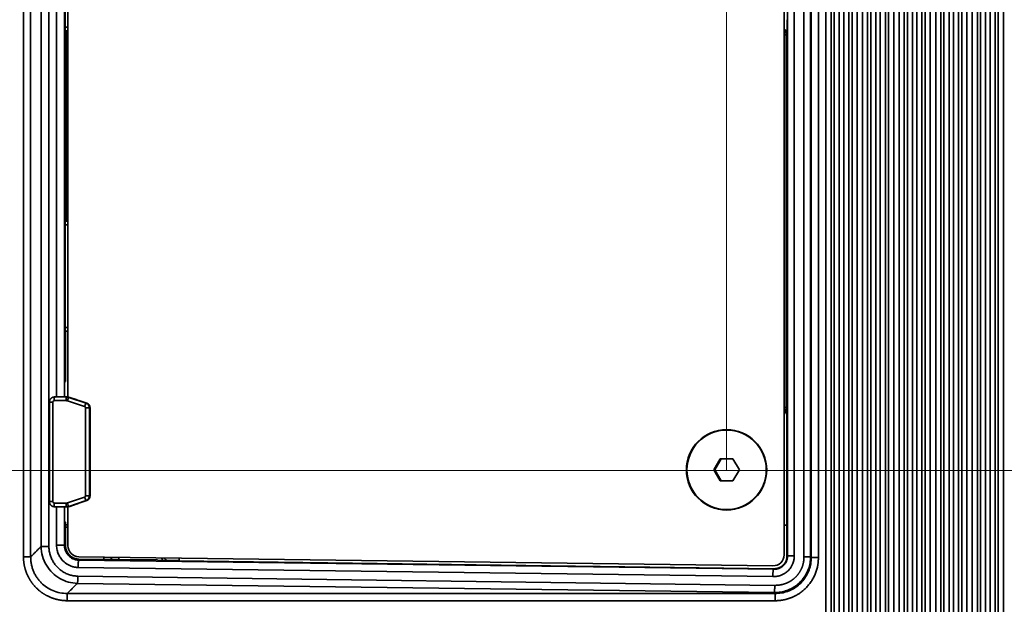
# Model space of a CAD drawing. Header units: millimetres. Extents: x 31 to 1647, y 187 to 975.
# Tile 57 of 151: x 1064 to 1198, y 471 to 551. Entities that reach past the tile are written whole.
import ezdxf

# ---------------------------------------------------------------- set-up
doc = ezdxf.new("R2010")
doc.units = ezdxf.units.MM
doc.layers.add('1', color=7, linetype='Continuous', true_color=0xffffff)
doc.styles.add('kanji2', font='simplex.shx', dxfattribs={"bigfont": 'bigfont.shx'})
doc.dimstyles.get("Standard").update_dxf_attribs({"dimtxt": 0.18, "dimasz": 0.18, "dimexe": 0.18, "dimexo": 0.0625, "dimgap": 0.09, "dimtad": 0, "dimtih": 1, "dimtoh": 1, "dimdec": 4, "dimzin": 0, "dimdsep": 46, "dimtxsty": 'Standard', "dimcen": 0.09, "dimadec": 0, "dimazin": 0, "dimtfac": 1, "dimtdec": 4, "dimtofl": 0, "dimtmove": 0, "dimatfit": 3, "dimfxl": 1, "dimtolj": 1, "dimtzin": 0, "dimarcsym": 0})

# ---------------------------------------------------------------- blocks, each defined once
blk = doc.blocks.new('_U5')
at = {"layer": '1', "color": 146, "lineweight": 13}
for p, q in [((1501.572678, 629.784801), (982.792589, 629.784801)), ((984.792589, 629.784801), (983.988741, 626.784798)), ((984.792589, 489.784801), (984.792589, 629.784801)), ((984.792589, 629.784801), (985.596437, 626.784804)), ((984.792589, 489.784801), (983.988741, 492.784798)), ((984.792589, 489.784801), (985.596437, 492.784804)), ((1501.572678, 489.784801), (982.792589, 489.784801))]:
    blk.add_line(p, q, dxfattribs=at)
at = {"layer": '1', "color": 146, "linetype": 'Continuous', "lineweight": 13, "insert": (985.320097, 556.057592), "char_height": 3, "attachment_point": 7, "rotation": 90, "line_spacing_factor": 0.63253, "style": 'kanji2'}
blk.add_mtext('\\W0.8720;140', dxfattribs=at)
blk = doc.blocks.new('_Open')
at = {"color": 0, "linetype": 'ByBlock', "lineweight": -2}
for p, q in [((-1, 0.166667), (0, 0)), ((-1, -0.166667), (0, 0)), ((0, 0), (-1, 0))]:
    blk.add_line(p, q, dxfattribs=at)
blk = doc.blocks.new('_U13')
at = {"layer": '1', "color": 146, "lineweight": 13}
for p, q in [((1160.14034, 489.863674), (1160.14034, 794.404317)), ((1501.572678, 489.784801), (1501.572678, 794.404317)), ((1160.14034, 792.404317), (1163.140337, 793.208165)), ((1501.572678, 792.404317), (1498.572675, 793.208165)), ((1160.14034, 792.404317), (1501.572678, 792.404317)), ((1160.14034, 792.404317), (1163.140342, 791.600469)), ((1501.572678, 792.404317), (1498.572681, 791.600469))]:
    blk.add_line(p, q, dxfattribs=at)
at = {"layer": '1', "color": 146, "linetype": 'Continuous', "lineweight": 13, "insert": (1324.478493, 792.170809), "char_height": 3, "attachment_point": 7, "line_spacing_factor": 0.63253, "style": 'kanji2'}
blk.add_mtext('\\W0.9183;341.4', dxfattribs=at)
blk = doc.blocks.new('_U14')
at = {"layer": '1', "color": 146, "lineweight": 13}
for p, q in [((1042.396509, 415.784238), (1042.396509, 818.404317)), ((1042.396509, 816.404317), (1045.396506, 817.208165)), ((1619.316509, 816.404317), (1616.316506, 817.208165)), ((1619.316509, 415.784238), (1619.316509, 818.404317)), ((1042.396509, 816.404317), (1619.316509, 816.404317)), ((1042.396509, 816.404317), (1045.396512, 815.600469)), ((1619.316509, 816.404317), (1616.316512, 815.600469))]:
    blk.add_line(p, q, dxfattribs=at)
at = {"layer": '1', "color": 146, "linetype": 'Continuous', "lineweight": 13, "insert": (1324.478493, 816.170809), "char_height": 3, "attachment_point": 7, "line_spacing_factor": 0.63253, "style": 'kanji2'}
blk.add_mtext('\\W0.9303;576.9', dxfattribs=at)
blk = doc.blocks.new('_U28')
at = {"layer": '1', "color": 146, "lineweight": 13}
for p, q in [((1619.316509, 703.864238), (966.892589, 703.864238)), ((968.892589, 703.864238), (968.088741, 700.864235)), ((968.892589, 703.864238), (968.892589, 415.784238)), ((968.892589, 703.864238), (969.696437, 700.864241)), ((968.892589, 415.784238), (968.088741, 418.784235)), ((968.892589, 415.784238), (969.696437, 418.784241)), ((1619.316509, 415.784238), (966.892589, 415.784238))]:
    blk.add_line(p, q, dxfattribs=at)
at = {"layer": '1', "color": 146, "linetype": 'Continuous', "lineweight": 13, "insert": (969.420097, 553.422222), "char_height": 3, "attachment_point": 7, "rotation": 90, "line_spacing_factor": 0.63253, "style": 'kanji2'}
blk.add_mtext('\\W0.9631;288.1', dxfattribs=at)

msp = doc.modelspace()

# ---------------------------------------------------------------- linework, layer by layer
at = {"layer": '1', "color": 18, "linetype": 'Continuous', "lineweight": 35}
for p, q in [((1173.7262, 394.1113), (1173.7262, 725.5372)), ((1174.4224, 725.5372), (1174.4224, 394.1113)), ((1182.2906, 394.1113), (1182.2906, 725.5372)), ((1182.9868, 725.5372), (1182.9868, 394.1113)), ((1183.7262, 394.1113), (1183.7262, 725.5372)), ((1184.4224, 725.5372), (1184.4224, 394.1113)), ((1187.2906, 394.1113), (1187.2906, 725.5372)), ((1187.9868, 725.5372), (1187.9868, 394.1113)), ((1188.7262, 394.1113), (1188.7262, 725.5372)), ((1189.4224, 725.5372), (1189.4224, 394.1113)), ((1192.2906, 394.1113), (1192.2906, 725.5372)), ((1192.9868, 725.5372), (1192.9868, 394.1113)), ((1193.7262, 394.1113), (1193.7262, 725.5372)), ((1194.4224, 725.5372), (1194.4224, 394.1113)), ((1197.2906, 394.1113), (1197.2906, 725.5372)), ((1197.9868, 725.5372), (1197.9868, 394.1113)), ((1184.8582, 394.5471), (1184.8582, 725.1014)), ((1185.5544, 725.1014), (1185.5544, 394.5471)), ((1186.1587, 394.5471), (1186.1587, 725.1014)), ((1186.8548, 725.1014), (1186.8548, 394.5471)), ((1189.8582, 394.5471), (1189.8582, 725.1014)), ((1190.5544, 725.1014), (1190.5544, 394.5471)), ((1191.1587, 394.5471), (1191.1587, 725.1014)), ((1191.8548, 725.1014), (1191.8548, 394.5471)), ((1194.8582, 394.5471), (1194.8582, 725.1014)), ((1195.5544, 725.1014), (1195.5544, 394.5471)), ((1196.1587, 394.5471), (1196.1587, 725.1014)), ((1196.8548, 725.1014), (1196.8548, 394.5471)), ((1174.8582, 405.0811), (1174.8582, 714.5673)), ((1175.5544, 714.5673), (1175.5544, 405.0811)), ((1181.1587, 405.1674), (1181.1587, 714.4811)), ((1181.8548, 714.4811), (1181.8548, 405.1674)), ((1176.1587, 408.0837), (1176.1587, 711.5648)), ((1176.8548, 711.5648), (1176.8548, 408.0837)), ((1177.2906, 408.5195), (1177.2906, 711.129)), ((1177.9868, 711.129), (1177.9868, 408.5195)), ((1178.7262, 408.5195), (1178.7262, 711.129)), ((1179.4224, 711.129), (1179.4224, 408.5195)), ((1179.8582, 408.0837), (1179.8582, 711.5648)), ((1180.5544, 711.5648), (1180.5544, 408.0837)), ((1064.0175, 641.6785), (1064.0175, 477.9699)), ((1065.0022, 477.9699), (1065.0022, 641.6785)), ((1167.9991, 641.4005), (1167.9991, 478.248)), ((1168.4755, 478.1056), (1168.4755, 641.5428)), ((1169.4006, 478.1056), (1169.4006, 641.5428)), ((1170.7239, 477.9706), (1170.7239, 641.6778)), ((1171.6341, 477.9706), (1171.6341, 641.6778)), ((1171.7108, 641.7545), (1171.7108, 477.894)), ((1172.6956, 477.894), (1172.6956, 641.7545)), ((1066.4397, 640.241), (1066.4397, 479.4075)), ((1067.4991, 640.241), (1067.4991, 479.4075)), ((1068.5501, 619.8242), (1068.5501, 499.8242)), ((1069.6243, 619.8242), (1069.6243, 499.8242)), ((1070.0968, 499.8239), (1070.0968, 619.8246)), ((1069.6968, 550.3359), (1069.6968, 569.3359)), ((1070.0968, 550.3359), (1069.6968, 550.3359)), ((1070.0968, 549.8359), (1069.7099, 549.8359)), ((1069.7103, 523.8242), (1069.7103, 549.8359)), ((1069.9313, 549.8359), (1069.9313, 523.8242)), ((1167.9992, 549.2943), (1168.2926, 549.2943)), ((1168.3749, 549.3572), (1168.2926, 549.2943)), ((1168.2926, 549.2943), (1168.2926, 498.3908)), ((1069.7099, 523.8242), (1070.0968, 523.8242)), ((1069.6968, 523.3242), (1070.0968, 523.3242)), ((1069.6968, 509.3242), (1069.6968, 523.3242)), ((1070.0968, 509.3242), (1069.6968, 509.3242)), ((1070.0968, 508.8242), (1069.7099, 508.8242)), ((1069.7627, 508.8242), (1069.7627, 507.3986)), ((1069.7627, 507.3986), (1069.7627, 504.2498)), ((1069.7627, 504.2498), (1069.7627, 501.948)), ((1069.7627, 501.948), (1069.6392, 501.8242)), ((1069.6392, 499.8242), (1069.6392, 501.8242)), ((1069.8971, 499.8242), (1068.2639, 499.8242)), ((1069.8971, 499.8242), (1070.0239, 499.8242)), ((1070.2125, 499.7729), (1070.3392, 499.7729)), ((1072.5733, 498.9838), (1070.2125, 499.7729)), ((1070.3392, 499.7729), (1071.2402, 499.4718)), ((1067.5645, 499.1242), (1067.5645, 485.5242)), ((1068.0272, 499.1242), (1067.5645, 499.1242)), ((1068.0272, 499.1242), (1068.0272, 485.5242)), ((1069.8598, 499.3242), (1068.2267, 499.3242)), ((1072.3783, 498.5094), (1070.0175, 499.2986)), ((1071.6052, 499.348), (1072.6621, 498.9838)), ((1072.5147, 486.3288), (1072.5147, 498.3197)), ((1073.0506, 498.3197), (1072.5147, 498.3197)), ((1072.5733, 498.9838), (1072.6621, 498.9838)), ((1073.0506, 498.3197), (1073.1251, 498.3197)), ((1073.0506, 486.3288), (1073.0506, 498.3197)), ((1073.1251, 486.3288), (1073.1251, 498.3197)), ((1168.2926, 498.3908), (1167.9992, 498.3908)), ((1168.4014, 498.2825), (1168.2926, 498.3908)), ((1168.4014, 498.2825), (1168.4014, 482.2848)), ((1159.2652, 491.3837), (1158.3901, 489.8637)), ((1159.4143, 491.3837), (1158.5392, 489.8637)), ((1161.0155, 491.3837), (1159.2652, 491.3837)), ((1161.8906, 489.8637), (1161.0155, 491.3837)), ((1158.5392, 489.8637), (1158.3901, 489.8637)), ((1158.3901, 489.8637), (1159.2652, 488.3437)), ((1158.5392, 489.8637), (1159.4143, 488.3437)), ((1161.0155, 488.3437), (1161.8906, 489.8637)), ((1159.2652, 488.3437), (1161.0155, 488.3437)), ((1070.0175, 485.3499), (1072.3783, 486.139)), ((1073.0506, 486.3288), (1072.5147, 486.3288)), ((1073.0506, 486.3288), (1073.1251, 486.3288)), ((1068.0272, 485.5242), (1067.5645, 485.5242)), ((1068.2267, 485.3242), (1069.8598, 485.3242)), ((1068.2639, 484.8242), (1069.8971, 484.8242)), ((1068.5501, 484.8242), (1068.5501, 479.5646)), ((1069.6243, 484.8242), (1069.6243, 479.5646)), ((1069.6392, 482.8242), (1069.6392, 484.8242)), ((1070.0239, 484.8242), (1069.8971, 484.8242)), ((1070.0968, 479.4991), (1070.0968, 484.8282)), ((1070.2125, 484.8756), (1072.5733, 485.6647)), ((1070.3392, 484.8756), (1070.2125, 484.8756)), ((1071.2402, 485.1767), (1070.3392, 484.8756)), ((1072.6621, 485.6647), (1071.6052, 485.3005)), ((1072.5733, 485.6647), (1072.6621, 485.6647)), ((1069.7627, 482.7005), (1069.6392, 482.8242)), ((1069.7627, 482.7005), (1069.7627, 479.5646)), ((1167.999, 482.2848), (1168.4014, 482.2848)), ((1168.3988, 482.2848), (1168.3988, 478.1056)), ((1069.7627, 479.5646), (1069.6243, 479.5646)), ((1071.5771, 477.9992), (1166.4794, 476.7481)), ((1074.9975, 477.6299), (1074.9975, 477.9536)), ((1075.9962, 477.9404), (1075.9962, 477.6188)), ((1076.0436, 477.6181), (1076.0436, 477.9398)), ((1077.0422, 477.9267), (1077.0422, 477.607)), ((1168.4755, 478.1056), (1168.3988, 478.1056)), ((1171.6341, 477.9706), (1171.7108, 477.894)), ((1071.4858, 476.5252), (1166.4634, 475.2731)), ((1071.5716, 477.5248), (1071.5732, 477.6689)), ((1071.5716, 477.5248), (1166.5492, 476.2727)), ((1071.5732, 477.6689), (1082.3568, 477.5479)), ((1082.3568, 477.5479), (1082.3568, 477.5229)), ((1085.2913, 477.4842), (1082.3568, 477.5229)), ((1085.2957, 477.8184), (1085.2904, 477.4186)), ((1166.55, 476.3473), (1085.2904, 477.4186)), ((1071.462, 475.34), (1166.732, 474.084)), ((1166.55, 476.3473), (1166.5492, 476.2727)), ((1071.3875, 474.3552), (1166.6575, 473.0992))]:
    msp.add_line(p, q, dxfattribs=at)
for centre, radius, start, end in [((1069.3765, 483.6542), 1.4, 286.014375, 300.965625), ((1069.3765, 483.6542), 1.7, 283.134375, 295.070625), ((1071.5968, 479.4991), 1.5, 180, 269.244695), ((1166.4991, 478.248), 1.5, 269.244695, 0), ((1084.3765, 478.6542), 1.7, 208.22625, 222.17625), ((1084.3765, 478.6542), 1.4, 215.28, 235.040625), ((1084.3765, 478.6542), 1.4, 303.451875, 310.8825)]:
    msp.add_arc(centre, radius, start, end, dxfattribs=at)
for centre, major_axis, ratio, start_param, end_param in [((1069.7099, 550.3359), (0, 0.5), 0.026208, 1.57079633, 3.14159265), ((1167.3752, 549.3572), (0.607, -0.7947), 0.999458, 0.9187859, 1.81499461), ((1167.2929, 549.2943), (-0.607, 0.7947), 0.999458, 4.06037855, 4.84613254), ((1069.7099, 523.3242), (0, 0.5), 0.026208, 0, 1.57079633), ((1069.7099, 509.3242), (0, 0.5), 0.026208, 1.57079633, 3.14159265), ((1068.2639, 499.3242), (0, -0.5), 0.074558, 3.14159265, 4.71238898), ((1069.8971, 499.3242), (0, -0.5), 0.074558, 3.14159265, 4.71238898), ((1069.8971, 498.8242), (0, -1), 0.997217, 2.8198421, 3.14159265), ((1070.0548, 499.2986), (-0.1585, -0.4742), 0.070732, 3.16523145, 4.73602777), ((1070.0239, 498.8242), (0, 1), 0.997217, 5.96143475, 6.28318531), ((1071.1656, 499.4718), (-1, 0.3326), 0.022379, 4.2646979, 4.64520427), ((1068.2267, 499.1242), (0, -0.2), 0.997217, 3.14159265, 4.71238898), ((1069.8598, 498.8242), (0, -0.5), 0.997217, 2.8198421, 3.14159265), ((1072.4156, 498.5094), (0.1585, 0.4742), 0.070732, 0.02363879, 1.59443512), ((1072.3153, 498.3197), (0, -0.2), 0.997217, 1.57079633, 2.8198421), ((1072.3525, 498.3197), (0, -0.7), 0.997217, 1.57079633, 2.8198421), ((1072.448, 498.3197), (0, 0.7), 0.967393, 4.71238898, 5.96143475), ((1167.3991, 498.2851), (-0.8962, 0.4503), 0.996722, 2.67691243, 3.60587687), ((1167.2929, 498.3908), (0.7054, 0.7088), 0.999318, 4.70947259, 5.49507268), ((1072.3153, 486.3288), (0, -0.2), 0.997217, 0.32175055, 1.57079633), ((1072.4156, 486.139), (0.1585, -0.4742), 0.070732, 4.68875019, 6.25954651), ((1072.3525, 486.3288), (0, -0.7), 0.997217, 0.32175055, 1.57079633), ((1072.448, 486.3288), (0, 0.7), 0.967393, 3.46334321, 4.71238898), ((1068.2267, 485.5242), (0, -0.2), 0.997217, 4.71238898, 6.28318531), ((1068.2639, 485.3242), (0, 0.5), 0.074558, 1.57079633, 3.14159265), ((1069.8598, 485.8242), (0, -0.5), 0.997217, 0, 0.32175055), ((1069.8971, 485.3242), (0, 0.5), 0.074558, 1.57079633, 3.14159265), ((1069.8971, 485.8242), (0, -1), 0.997217, 0, 0.32175055), ((1070.0548, 485.3499), (-0.1585, 0.4742), 0.070732, 1.54715753, 3.11795386), ((1070.0239, 485.8242), (0, 1), 0.997217, 3.14159265, 3.46334321), ((1071.1656, 485.1767), (1, 0.3326), 0.022379, 4.77957369, 5.16008006)]:
    msp.add_ellipse(centre, major_axis=major_axis, ratio=ratio, start_param=start_param, end_param=end_param, dxfattribs=at)
for major_axis in [(0, -5.5), (0, -5.4343)]:
    msp.add_ellipse((1160.1403, 489.8637), major_axis=major_axis, ratio=0.997217, dxfattribs=at)
for points, degree in [([(1168.4251, 551.3745), (1168.4251, 551.2666), (1168.4246, 551.0544), (1168.4228, 550.7413), (1168.4197, 550.4485), (1168.4156, 550.1827), (1168.4105, 549.9477), (1168.4046, 549.7449), (1168.3979, 549.5797), (1168.3906, 549.457), (1168.3828, 549.3791), (1168.3775, 549.3592), (1168.3749, 549.3572)], 3), ([(1066.1552, 479.1229), (1066.4397, 479.4075)], 1), ([(1067.4991, 479.4075), (1067.4991, 479.2311), (1067.5221, 478.882), (1067.623, 478.3673), (1067.7903, 477.8662), (1068.0208, 477.3901), (1068.3106, 476.9472), (1068.6544, 476.5458), (1069.0454, 476.1934), (1069.477, 475.8954), (1069.9378, 475.6583), (1070.4287, 475.4813), (1070.942, 475.3701), (1071.2875, 475.3423), (1071.462, 475.34)], 3), ([(1065.0022, 477.9699), (1066.0379, 479.0056)], 1), ([(1066.0379, 479.0056), (1066.1552, 479.1229)], 1), ([(1071.3875, 474.3552), (1070.0022, 472.9699)], 1), ([(1070.0022, 472.9699), (1166.7868, 472.9699)], 1), ([(1166.7868, 472.9699), (1166.6575, 473.0992)], 1), ([(1166.7868, 471.9851), (1070.0022, 471.9851)], 1)]:
    msp.add_open_spline(points, degree=degree, dxfattribs=at)
for points, degree, knots in [([(1068.2639, 499.8242), (1068.2523, 499.8242), (1068.2288, 499.8236), (1068.1935, 499.821), (1068.1583, 499.8165), (1068.1233, 499.8102), (1068.0887, 499.8022), (1068.0545, 499.7924), (1068.0209, 499.7809), (1067.9879, 499.7677), (1067.9556, 499.7529), (1067.9241, 499.7364), (1067.8935, 499.7184), (1067.8639, 499.6988), (1067.8352, 499.6777), (1067.8077, 499.6552), (1067.7814, 499.6314), (1067.7563, 499.6062), (1067.7325, 499.5798), (1067.7101, 499.5522), (1067.6891, 499.5235), (1067.6696, 499.4938), (1067.6516, 499.4631), (1067.6352, 499.4316), (1067.6204, 499.3992), (1067.6073, 499.3662), (1067.5959, 499.3325), (1067.5862, 499.2983), (1067.5782, 499.2636), (1067.572, 499.2286), (1067.5676, 499.1933), (1067.5651, 499.1585), (1067.5645, 499.1354), (1067.5645, 499.1242)], 3, [0, 0, 0, 0, 0.03184552, 0.06416646, 0.09648705, 0.12880735, 0.16112752, 0.1934477, 0.22576806, 0.25808875, 0.29040992, 0.32273172, 0.35505428, 0.38737775, 0.41970224, 0.45202787, 0.48435473, 0.51668291, 0.54901249, 0.58134353, 0.61367607, 0.64601013, 0.67834575, 0.7106829, 0.74302157, 0.77536174, 0.80770334, 0.84004632, 0.8723906, 0.90473608, 0.93708266, 0.96943023, 1, 1, 1, 1]), ([(1067.5645, 485.5242), (1067.5645, 485.5126), (1067.5651, 485.4891), (1067.5677, 485.4539), (1067.5722, 485.4186), (1067.5785, 485.3836), (1067.5865, 485.3489), (1067.5963, 485.3147), (1067.6077, 485.281), (1067.6209, 485.248), (1067.6358, 485.2157), (1067.6522, 485.1842), (1067.6703, 485.1535), (1067.6899, 485.1238), (1067.7109, 485.0952), (1067.7334, 485.0676), (1067.7573, 485.0412), (1067.7824, 485.0161), (1067.8088, 484.9923), (1067.8364, 484.9698), (1067.8651, 484.9488), (1067.8948, 484.9293), (1067.9255, 484.9113), (1067.957, 484.8949), (1067.9893, 484.8801), (1068.0223, 484.867), (1068.056, 484.8556), (1068.0902, 484.8459), (1068.1248, 484.8379), (1068.1598, 484.8317), (1068.1951, 484.8273), (1068.2298, 484.8248), (1068.2528, 484.8242), (1068.2639, 484.8242)], 3, [0, 0, 0, 0, 0.03173719, 0.06408674, 0.09643682, 0.12878715, 0.16113757, 0.19348793, 0.22583808, 0.25818786, 0.29053712, 0.32288572, 0.35523353, 0.38758042, 0.41992626, 0.45227095, 0.48461439, 0.5169565, 0.54929721, 0.58163647, 0.61397423, 0.64631047, 0.67864519, 0.71097838, 0.74331007, 0.7756403, 0.80796912, 0.8402966, 0.87262282, 0.90494787, 0.93727187, 0.96959492, 1, 1, 1, 1]), ([(1066.4397, 479.4075), (1066.4504, 479.4075), (1066.4666, 479.4075), (1066.5096, 479.4075), (1066.5364, 479.4075), (1066.5996, 479.4075), (1066.6361, 479.4075), (1066.7175, 479.4075), (1066.7624, 479.4075), (1066.8592, 479.4075), (1066.911, 479.4075), (1067.0199, 479.4075), (1067.0769, 479.4075), (1067.1943, 479.4075), (1067.2546, 479.4075), (1067.3764, 479.4075), (1067.438, 479.4075), (1067.4991, 479.4075)], 3, [0, 0, 0, 0, 0.125, 0.125, 0.25, 0.25, 0.375, 0.375, 0.5, 0.5, 0.625, 0.625, 0.75, 0.75, 0.875, 0.875, 1, 1, 1, 1]), ([(1066.4415, 479.4075), (1066.4415, 479.4055), (1066.4438, 478.9515), (1066.571, 478.0486), (1067.1032, 476.8094), (1067.922, 475.7653), (1068.9593, 474.9837), (1070.1378, 474.4721), (1070.9732, 474.3916), (1071.3874, 474.3517)], 3, [0, 0, 0, 0, 0.00073791, 0.17443521, 0.34519081, 0.51304947, 0.67808232, 0.84037218, 1, 1, 1, 1]), ([(1069.627, 479.5645), (1069.6252, 479.5643), (1069.6166, 479.5641), (1069.5859, 479.5638), (1069.5639, 479.5637), (1069.5074, 479.5635), (1069.4728, 479.5635), (1069.3927, 479.5635), (1069.3472, 479.5636), (1069.2468, 479.5637), (1069.192, 479.5638), (1069.0754, 479.564), (1069.0137, 479.5641), (1068.8857, 479.5642), (1068.8195, 479.5643), (1068.6854, 479.5645), (1068.6175, 479.5645), (1068.5501, 479.5646)], 3, [0, 0, 0, 0, 0.125, 0.125, 0.25, 0.25, 0.375, 0.375, 0.5, 0.5, 0.625, 0.625, 0.75, 0.75, 0.875, 0.875, 1, 1, 1, 1]), ([(1068.5501, 479.5646), (1068.5501, 479.5588), (1068.5505, 479.3356), (1068.596, 478.9356), (1068.769, 478.3868), (1069.0302, 477.8827), (1069.4426, 477.3604), (1069.938, 476.9731), (1070.3783, 476.7561), (1070.654, 476.6569), (1070.8713, 476.5974), (1071.0829, 476.5568), (1071.287, 476.5318), (1071.4207, 476.5274), (1071.4858, 476.5252)], 3, [0, 0, 0, 0, 0.00369082, 0.14306291, 0.25565264, 0.37108602, 0.50528915, 0.67989404, 0.76940505, 0.8197321, 0.86796225, 0.91408774, 0.95810207, 1, 1, 1, 1]), ([(1069.6243, 479.5646), (1069.6243, 479.4989), (1069.6274, 479.4333), (1069.64, 479.3018), (1069.6495, 479.2361), (1069.6748, 479.106), (1069.6906, 479.0415), (1069.7285, 478.9136), (1069.7506, 478.8503), (1069.8008, 478.7262), (1069.829, 478.6654), (1069.8907, 478.5471), (1069.9243, 478.4897), (1069.9968, 478.3785), (1070.0357, 478.3246), (1070.1183, 478.221), (1070.1621, 478.1713), (1070.2541, 478.0766), (1070.3022, 478.0316), (1070.4016, 477.9473), (1070.4529, 477.9079), (1070.5593, 477.8341), (1070.6143, 477.7998), (1070.7266, 477.7371), (1070.7839, 477.7088), (1070.9002, 477.6581), (1070.9593, 477.6358), (1071.0793, 477.597), (1071.1403, 477.5805), (1071.2631, 477.5538), (1071.3249, 477.5437), (1071.4483, 477.5296), (1071.51, 477.5257), (1071.5716, 477.5248)], 3, [0, 0, 0, 0, 0.0625, 0.0625, 0.125, 0.125, 0.1875, 0.1875, 0.25, 0.25, 0.3125, 0.3125, 0.375, 0.375, 0.4375, 0.4375, 0.5, 0.5, 0.5625, 0.5625, 0.625, 0.625, 0.6875, 0.6875, 0.75, 0.75, 0.8125, 0.8125, 0.875, 0.875, 0.9375, 0.9375, 1, 1, 1, 1]), ([(1069.7627, 479.5646), (1069.7627, 479.3846), (1069.8314, 479.0251), (1069.8981, 478.8568), (1070.034, 478.514), (1070.2839, 478.248), (1070.5379, 477.9776), (1070.8686, 477.8274), (1071.2087, 477.673), (1071.5732, 477.6689)], 2, [0, 0, 0, 0.125, 0.25, 0.25, 0.5, 0.5, 0.75, 0.75, 1, 1, 1]), ([(1070.0022, 471.9851), (1069.4182, 471.9851), (1068.8341, 472.1036), (1068.2586, 472.2203), (1067.1649, 472.6731), (1066.6751, 472.9973), (1066.1804, 473.3248), (1065.3576, 474.1473), (1065.0295, 474.6422), (1064.7057, 475.1308), (1064.2529, 476.2238), (1064.1359, 476.8006), (1064.0174, 477.3843), (1064.0175, 477.9699)], 2, [0, 0, 0, 0.125, 0.125, 0.25, 0.375, 0.375, 0.5, 0.625, 0.625, 0.75, 0.875, 0.875, 1, 1, 1]), ([(1065.0029, 477.9699), (1064.9926, 477.9699), (1064.9774, 477.9699), (1064.9374, 477.9699), (1064.9127, 477.9698), (1064.8544, 477.9698), (1064.8209, 477.9698), (1064.746, 477.9698), (1064.7047, 477.9698), (1064.6156, 477.9698), (1064.5678, 477.9698), (1064.467, 477.9698), (1064.4141, 477.9699), (1064.3048, 477.9699), (1064.2484, 477.9699), (1064.1338, 477.9699), (1064.0757, 477.9699), (1064.0175, 477.9699)], 3, [0, 0, 0, 0, 0.125, 0.125, 0.25, 0.25, 0.375, 0.375, 0.5, 0.5, 0.625, 0.625, 0.75, 0.75, 0.875, 0.875, 1, 1, 1, 1]), ([(1065.0004, 477.9699), (1065.0053, 477.799), (1065.015, 477.4594), (1065.093, 476.9581), (1065.2151, 476.4728), (1065.3833, 476.0076), (1065.5936, 475.5663), (1065.8433, 475.1524), (1066.1291, 474.7686), (1066.5552, 474.2992), (1067.1751, 473.7884), (1068.0352, 473.3288), (1068.9914, 473.0256), (1069.6624, 472.9874), (1070.0022, 472.968)], 3, [0, 0, 0, 0, 0.06521595, 0.12958511, 0.19314531, 0.25593582, 0.31799741, 0.37937225, 0.440104, 0.50023768, 0.62097468, 0.74428875, 0.87052369, 1, 1, 1, 1]), ([(1166.4634, 475.2731), (1166.5032, 475.273), (1166.5839, 475.2728), (1166.7066, 475.2785), (1166.8324, 475.289), (1166.9609, 475.3052), (1167.092, 475.3274), (1167.2253, 475.3561), (1167.4238, 475.4084), (1167.704, 475.5068), (1168.0695, 475.691), (1168.3911, 475.922), (1168.7142, 476.2299), (1168.9677, 476.5622), (1169.1983, 477.006), (1169.3168, 477.373), (1169.3739, 477.6935), (1169.3965, 477.9016), (1169.3992, 478.0385), (1169.4006, 478.1056)], 3, [0, 0, 0, 0, 0.02627676, 0.05328777, 0.08103664, 0.10952733, 0.13876414, 0.16875172, 0.19949508, 0.27412151, 0.36425134, 0.46861063, 0.53381523, 0.65801626, 0.74164526, 0.86238649, 0.90993693, 0.95580512, 1, 1, 1, 1]), ([(1166.5492, 476.2727), (1166.6035, 476.272), (1166.6574, 476.2732), (1166.7659, 476.28), (1166.8205, 476.2855), (1166.9314, 476.301), (1166.9877, 476.3112), (1167.1023, 476.3373), (1167.1609, 476.3533), (1167.2784, 476.3915), (1167.3373, 476.4137), (1167.4529, 476.4643), (1167.5096, 476.4927), (1167.5918, 476.539), (1167.6187, 476.555), (1167.6713, 476.5882), (1167.7485, 476.6397), (1167.869, 476.7344), (1167.9799, 476.8418), (1168.0419, 476.9125), (1168.0823, 476.9611), (1168.102, 476.9862), (1168.1594, 477.0634), (1168.1953, 477.1176), (1168.2612, 477.2302), (1168.2911, 477.2886), (1168.3442, 477.4082), (1168.3674, 477.4693), (1168.4067, 477.5927), (1168.4229, 477.6551), (1168.4424, 477.7495), (1168.4481, 477.7811), (1168.4579, 477.8446), (1168.4703, 477.9403), (1168.4754, 478.0383), (1168.4755, 478.1056)], 3, [0, 0, 0, 0, 0.0625, 0.0625, 0.125, 0.125, 0.1875, 0.1875, 0.25, 0.25, 0.3125, 0.3125, 0.375, 0.375, 0.40625, 0.40625, 0.4375, 0.5, 0.5625, 0.59375, 0.59375, 0.625, 0.625, 0.6875, 0.6875, 0.75, 0.75, 0.8125, 0.8125, 0.875, 0.875, 0.90625, 0.90625, 0.9375, 1, 1, 1, 1]), ([(1166.55, 476.3473), (1166.9167, 476.3425), (1167.2487, 476.4618), (1167.5947, 476.5861), (1167.8537, 476.8269), (1168.1195, 477.074), (1168.2599, 477.4072), (1168.3988, 477.7369), (1168.3988, 478.1056)], 2, [0, 0, 0, 0.25, 0.25, 0.5, 0.5, 0.75, 0.75, 1, 1, 1]), ([(1166.6576, 473.1054), (1166.9546, 473.1155), (1167.5459, 473.1355), (1168.403, 473.3676), (1169.1989, 473.7344), (1169.9105, 474.2348), (1170.5183, 474.8463), (1171.0074, 475.5487), (1171.3628, 476.3191), (1171.59, 477.1339), (1171.621, 477.6923), (1171.6365, 477.9706)], 3, [0, 0, 0, 0, 0.11489853, 0.22874267, 0.34156199, 0.45340198, 0.56431899, 0.67437538, 0.78363496, 0.89215861, 1, 1, 1, 1]), ([(1166.732, 474.084), (1167.134, 474.0787), (1167.5267, 474.1505), (1167.913, 474.2211), (1168.2769, 474.3646), (1168.6375, 474.5068), (1168.9624, 474.7163), (1169.2851, 474.9244), (1169.8342, 475.4581), (1170.2666, 476.0901), (1170.4164, 476.4442), (1170.5676, 476.8015), (1170.6454, 477.1849), (1170.7239, 477.5722), (1170.7239, 477.9706)], 2, [0, 0, 0, 0.125, 0.125, 0.25, 0.25, 0.375, 0.375, 0.5, 0.625, 0.75, 0.75, 0.875, 0.875, 1, 1, 1]), ([(1172.6956, 477.894), (1172.6939, 476.6997), (1171.8013, 474.5305), (1170.1515, 472.8803), (1169.0654, 472.433), (1167.9819, 471.9869), (1166.7868, 471.9851)], 2, [0, 0, 0, 0.25, 0.5, 0.75, 0.75, 1, 1, 1]), ([(1166.7868, 472.9699), (1167.0769, 472.9827), (1167.6551, 473.0081), (1168.4952, 473.2355), (1169.2797, 473.5941), (1169.9864, 474.0865), (1170.5943, 474.6944), (1171.0867, 475.4011), (1171.4453, 476.1856), (1171.6726, 477.0257), (1171.698, 477.6038), (1171.7108, 477.894)], 3, [0, 0, 0, 0, 0.1122086, 0.2235978, 0.33439785, 0.44484268, 0.55516848, 0.66561218, 0.77640999, 0.88779584, 1, 1, 1, 1]), ([(1168.4755, 478.1056), (1168.4771, 478.1056), (1168.4843, 478.1056), (1168.5099, 478.1056), (1168.5281, 478.1056), (1168.5751, 478.1056), (1168.6038, 478.1056), (1168.6707, 478.1056), (1168.7089, 478.1056), (1168.7934, 478.1056), (1168.8397, 478.1056), (1168.939, 478.1056), (1168.9919, 478.1056), (1169.1026, 478.1056), (1169.1604, 478.1056), (1169.2788, 478.1056), (1169.3395, 478.1056), (1169.4006, 478.1056)], 3, [0, 0, 0, 0, 0.125, 0.125, 0.25, 0.25, 0.375, 0.375, 0.5, 0.5, 0.625, 0.625, 0.75, 0.75, 0.875, 0.875, 1, 1, 1, 1]), ([(1171.6365, 477.9706), (1171.6269, 477.9706), (1171.6127, 477.9706), (1171.5759, 477.9706), (1171.5532, 477.9706), (1171.4997, 477.9706), (1171.469, 477.9706), (1171.4004, 477.9706), (1171.3625, 477.9706), (1171.2806, 477.9706), (1171.2366, 477.9706), (1171.1437, 477.9706), (1171.0947, 477.9706), (1170.9933, 477.9706), (1170.9408, 477.9706), (1170.8336, 477.9706), (1170.7789, 477.9706), (1170.7239, 477.9706)], 3, [0, 0, 0, 0, 0.125, 0.125, 0.25, 0.25, 0.375, 0.375, 0.5, 0.5, 0.625, 0.625, 0.75, 0.75, 0.875, 0.875, 1, 1, 1, 1]), ([(1171.7108, 477.894), (1171.7209, 477.894), (1171.736, 477.894), (1171.7758, 477.894), (1171.8005, 477.894), (1171.8587, 477.894), (1171.8922, 477.894), (1171.967, 477.894), (1172.0083, 477.894), (1172.0974, 477.894), (1172.1452, 477.894), (1172.246, 477.894), (1172.2989, 477.894), (1172.4083, 477.894), (1172.4647, 477.894), (1172.5793, 477.894), (1172.6374, 477.894), (1172.6956, 477.894)], 3, [0, 0, 0, 0, 0.125, 0.125, 0.25, 0.25, 0.375, 0.375, 0.5, 0.5, 0.625, 0.625, 0.75, 0.75, 0.875, 0.875, 1, 1, 1, 1]), ([(1071.5716, 477.5248), (1071.5668, 477.5232), (1071.5619, 477.5153), (1071.5522, 477.4874), (1071.5473, 477.4674), (1071.5378, 477.4159), (1071.5332, 477.3844), (1071.5243, 477.3111), (1071.5201, 477.2694), (1071.5122, 477.1772), (1071.5085, 477.1267), (1071.5019, 477.019), (1071.4989, 476.9617), (1071.4937, 476.8424), (1071.4915, 476.7804), (1071.488, 476.654), (1071.4867, 476.5896), (1071.4858, 476.5252)], 3, [0, 0, 0, 0, 0.125, 0.125, 0.25, 0.25, 0.375, 0.375, 0.5, 0.5, 0.625, 0.625, 0.75, 0.75, 0.875, 0.875, 1, 1, 1, 1]), ([(1071.3874, 474.3517), (1071.3915, 474.3618), (1071.3957, 474.377), (1071.4039, 474.417), (1071.408, 474.4418), (1071.4159, 474.5002), (1071.4199, 474.5338), (1071.4274, 474.6089), (1071.431, 474.6504), (1071.4378, 474.7399), (1071.441, 474.7879), (1071.4468, 474.889), (1071.4495, 474.9422), (1071.4542, 475.0519), (1071.4562, 475.1084), (1071.4597, 475.2234), (1071.461, 475.2817), (1071.462, 475.34)], 3, [0, 0, 0, 0, 0.125, 0.125, 0.25, 0.25, 0.375, 0.375, 0.5, 0.5, 0.625, 0.625, 0.75, 0.75, 0.875, 0.875, 1, 1, 1, 1]), ([(1166.5495, 476.2796), (1166.5458, 476.2779), (1166.5417, 476.2699), (1166.5332, 476.2417), (1166.5287, 476.2215), (1166.5196, 476.1695), (1166.515, 476.1378), (1166.5059, 476.0639), (1166.5014, 476.0219), (1166.4929, 475.929), (1166.4888, 475.8781), (1166.4813, 475.7696), (1166.478, 475.712), (1166.4721, 475.5919), (1166.4696, 475.5296), (1166.4656, 475.4025), (1166.4642, 475.3378), (1166.4634, 475.2731)], 3, [0, 0, 0, 0, 0.125, 0.125, 0.25, 0.25, 0.375, 0.375, 0.5, 0.5, 0.625, 0.625, 0.75, 0.75, 0.875, 0.875, 1, 1, 1, 1]), ([(1166.6575, 473.0992), (1166.6619, 473.1093), (1166.6663, 473.1243), (1166.675, 473.1641), (1166.6792, 473.1888), (1166.6875, 473.2469), (1166.6915, 473.2804), (1166.6992, 473.3552), (1166.7028, 473.3965), (1166.7095, 473.4856), (1166.7126, 473.5335), (1166.7183, 473.6343), (1166.7208, 473.6872), (1166.7252, 473.7966), (1166.7271, 473.853), (1166.7301, 473.9676), (1166.7313, 474.0258), (1166.732, 474.084)], 3, [0, 0, 0, 0, 0.125, 0.125, 0.25, 0.25, 0.375, 0.375, 0.5, 0.5, 0.625, 0.625, 0.75, 0.75, 0.875, 0.875, 1, 1, 1, 1]), ([(1070.0022, 471.9851), (1070.0022, 472.0433), (1070.0022, 472.1015), (1070.0022, 472.2161), (1070.0022, 472.2725), (1070.0021, 472.3818), (1070.0021, 472.4347), (1070.0021, 472.5354), (1070.0021, 472.5832), (1070.0021, 472.6724), (1070.0021, 472.7137), (1070.0021, 472.7885), (1070.0021, 472.822), (1070.0021, 472.8803), (1070.0021, 472.9051), (1070.0022, 472.945), (1070.0022, 472.9603), (1070.0022, 472.9705)], 3, [0, 0, 0, 0, 0.125, 0.125, 0.25, 0.25, 0.375, 0.375, 0.5, 0.5, 0.625, 0.625, 0.75, 0.75, 0.875, 0.875, 1, 1, 1, 1]), ([(1166.7868, 472.9722), (1166.787, 472.962), (1166.7871, 472.9467), (1166.7873, 472.9066), (1166.7874, 472.8818), (1166.7875, 472.8234), (1166.7875, 472.7898), (1166.7875, 472.7148), (1166.7875, 472.6734), (1166.7875, 472.5841), (1166.7874, 472.5362), (1166.7873, 472.4353), (1166.7872, 472.3823), (1166.7871, 472.2728), (1166.787, 472.2164), (1166.7869, 472.1016), (1166.7868, 472.0434), (1166.7868, 471.9851)], 3, [0, 0, 0, 0, 0.125, 0.125, 0.25, 0.25, 0.375, 0.375, 0.5, 0.5, 0.625, 0.625, 0.75, 0.75, 0.875, 0.875, 1, 1, 1, 1])]:
    msp.add_open_spline(points, degree=degree, knots=knots, dxfattribs=at)

# ---------------------------------------------------------------- dimensions: what is measured, and where the dimension line sits
at = {"layer": '1', "color": 146, "linetype": 'Continuous', "lineweight": 13}
for base, p1, p2, picture, middle in [((1619.3165, 816.4043), (1042.3965, 415.7842), (1619.3165, 415.7842), '_U14', (1330.8565, 816.4043)), ((1501.5727, 792.4043), (1160.1403, 489.8637), (1501.5727, 489.7848), '_U13', (1330.8565, 792.4043))]:
    dim = msp.add_linear_dim(base=base, p1=p1, p2=p2, dimstyle='Standard', override={"dimtxt": 3, "dimasz": 3, "dimexe": 2, "dimexo": 0, "dimgap": 0.6, "dimtad": 1, "dimtih": 1, "dimtoh": 0, "dimdec": 1, "dimlfac": 1, "dimzin": 8, "dimdsep": 46, "dimlunit": 2, "dimtxsty": 'kanji2', "dimblk1": 'Open', "dimblk2": 'Open', "dimsah": 1, "dimse1": 0, "dimse2": 0, "dimsd1": 0, "dimsd2": 0, "dimclrd": 146, "dimclre": 146, "dimclrt": 146, "dimtol": 0, "dimtm": -0.1, "dimtfac": 0.833333, "dimtdec": 2, "dimtofl": 1, "dimtmove": 0, "dimtzin": 8, "dimlwd": 13, "dimlwe": 13}, dxfattribs=at)
    dim.commit()
    dim.dimension.update_dxf_attribs({"geometry": picture, "text_midpoint": middle, "dimtype": 160})
for base, p1, p2, picture, middle in [((968.8926, 415.7842), (1619.3165, 703.8642), (1619.3165, 415.7842), '_U28', (968.8926, 559.8242)), ((984.7926, 629.7848), (1501.5727, 489.7848), (1501.5727, 629.7848), '_U5', (984.7926, 559.7848))]:
    dim = msp.add_linear_dim(base=base, p1=p1, p2=p2, angle=90, dimstyle='Standard', override={"dimtxt": 3, "dimasz": 3, "dimexe": 2, "dimexo": 0, "dimgap": 0.6, "dimtad": 1, "dimtih": 0, "dimtoh": 0, "dimdec": 1, "dimlfac": 1, "dimzin": 8, "dimdsep": 46, "dimlunit": 2, "dimtxsty": 'kanji2', "dimblk1": 'Open', "dimblk2": 'Open', "dimsah": 1, "dimse1": 0, "dimse2": 0, "dimsd1": 0, "dimsd2": 0, "dimclrd": 146, "dimclre": 146, "dimclrt": 146, "dimtol": 0, "dimtm": -0.1, "dimtfac": 0.833333, "dimtdec": 2, "dimtofl": 1, "dimtmove": 0, "dimtzin": 8, "dimlwd": 13, "dimlwe": 13}, dxfattribs=at)
    dim.commit()
    dim.dimension.update_dxf_attribs({"geometry": picture, "text_midpoint": middle, "dimtype": 160})

doc.saveas('drawing.dxf')
